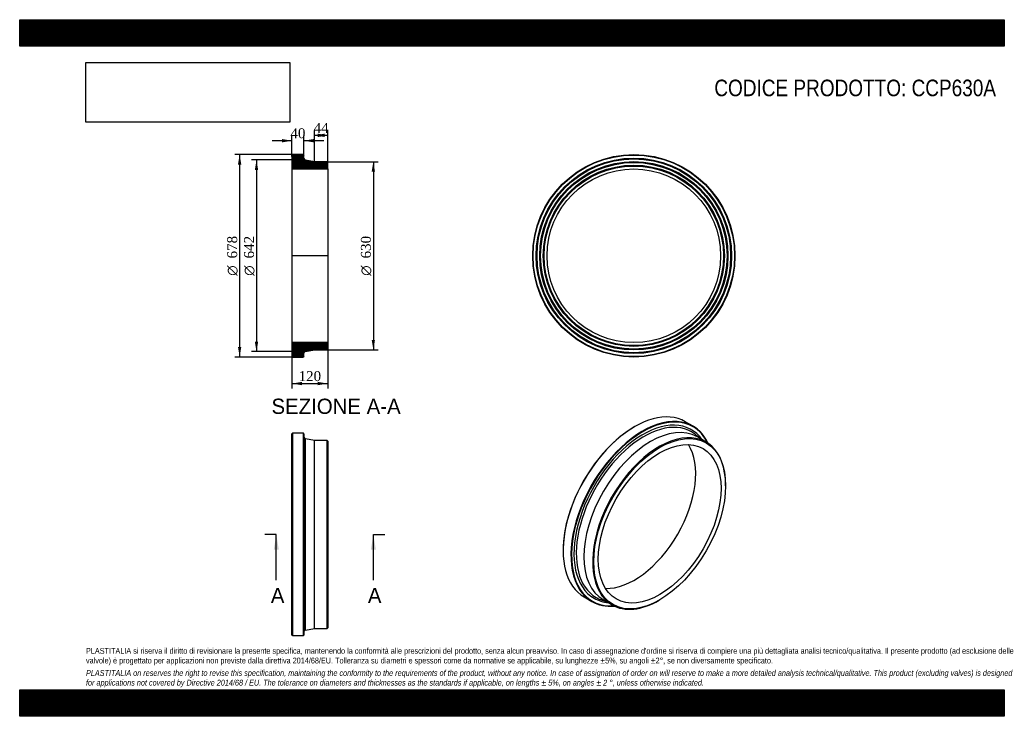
# Model space of a CAD drawing. Header units: millimetres. Extents: x 0 to 3300, y 0 to 2333.
import ezdxf
from ezdxf.enums import TextEntityAlignment as Align
from ezdxf.lldxf.tags import DXFTag

# ---------------------------------------------------------------- set-up
doc = ezdxf.new("R2010")
doc.units = ezdxf.units.MM
doc.header["$LTSCALE"] = 11.111111
for name, color, linetype in [('CCP630A', 7, 'Continuous'), ('Default', 7, 'Continuous'), ('DV4_Default', 7, 'Continuous')]:
    doc.layers.add(name, color=color, linetype=linetype)
doc.styles.add('SEACAD_Solid_Edge_ANSI', font='seans.ttf')
doc.styles.add('SEACAD_Solid_Edge_ANSI1_Symbols', font='semeca1.ttf')
doc.styles.add('SEACAD_Times_New_Roman', font='times.ttf')
tags = doc.linetypes.add('CENTER2', pattern=[28.575, 19.05, -3.175, 3.175, -3.175]).pattern_tags.tags
tags[10:11] = [DXFTag(74, 4), DXFTag(75, 0), DXFTag(340, '0'), DXFTag(46, 0.0), DXFTag(50, 0.0), DXFTag(44, 0.0), DXFTag(45, 0.0)]
tags[8:9] = [DXFTag(74, 4), DXFTag(75, 0), DXFTag(340, '0'), DXFTag(46, 0.0), DXFTag(50, 0.0), DXFTag(44, 0.0), DXFTag(45, 0.0)]
tags[6:7] = [DXFTag(74, 4), DXFTag(75, 0), DXFTag(340, '0'), DXFTag(46, 0.0), DXFTag(50, 0.0), DXFTag(44, 0.0), DXFTag(45, 0.0)]
tags[4:5] = [DXFTag(74, 4), DXFTag(75, 0), DXFTag(340, '0'), DXFTag(46, 0.0), DXFTag(50, 0.0), DXFTag(44, 0.0), DXFTag(45, 0.0)]
doc.dimstyles.new('ANSImm', dxfattribs={"dimtxt": 33.333333, "dimasz": 33.333333, "dimexe": 16.666667, "dimexo": 0, "dimgap": 8.333333, "dimtad": 1, "dimdsep": 46, "dimtxsty": 'SEACAD_Times_New_Roman', "dimblk1": '_SE_FILLED', "dimblk2": '_SE_FILLED', "dimsah": 1, "dimcen": 16.666667, "dimazin": 0, "dimtfac": 0.85, "dimtdec": 3, "dimtofl": 0, "dimtmove": 0, "dimatfit": 3, "dimfxl": 1, "dimarcsym": 0})
picture_1 = doc.add_image_def('image1.jpg', size_in_pixel=(4302, 1260))

# ---------------------------------------------------------------- blocks, each defined once
blk = doc.blocks.new('SE')
at = {"layer": 'CCP630A', "color": 7, "linetype": 'Continuous'}
for p, q in [((914.1, 948.1), (912.6, 946.6)), ((912.6, 271.6), (912.6, 946.6)), ((914.1, 948.1), (914.1, 270.1)), ((951.1, 948.1), (914.1, 948.1)), ((951.1, 270.1), (951.1, 948.1)), ((952.6, 946.6), (951.1, 948.1)), ((952.6, 946.6), (952.6, 271.6)), ((957.6, 288.9), (957.6, 929.3)), ((988.6, 924.1), (957.6, 929.3)), ((988.6, 294.1), (988.6, 924.1)), ((1030.1, 924.1), (988.6, 924.1)), ((1030.1, 294.1), (1030.1, 924.1)), ((1032.6, 921.6), (1030.1, 924.1)), ((1032.6, 921.6), (1032.6, 296.6)), ((912.6, 271.6), (914.1, 270.1)), ((914.1, 270.1), (951.1, 270.1)), ((951.1, 270.1), (952.6, 271.6)), ((957.6, 288.9), (988.6, 294.1)), ((988.6, 294.1), (1030.1, 294.1)), ((1030.1, 294.1), (1032.6, 296.6))]:
    blk.add_line(p, q, dxfattribs=at)
for centre, start, end in [((958.6, 935.2), 180, 260.5377), ((958.6, 283), 99.4623, 180)]:
    blk.add_arc(centre, 6, start, end, dxfattribs=at)
blk = doc.blocks.new('SE1')
at = {"layer": 'CCP630A', "color": 7, "linetype": 'Continuous'}
for p, q in [((2061.1, 970.1), (2060, 969.5)), ((2256.7, 971.8), (2230.6, 986.9)), ((2280.6, 930.3), (2269.7, 940)), ((2300.6, 918.7), (2271.3, 935.7)), ((2365.8, 772.5), (2365.8, 774.5)), ((1821.4, 556.1), (1821.4, 554.9)), ((1891.6, 399.7), (1917.7, 384.6)), ((1951.7, 389.3), (1965.6, 384.7)), ((1956.3, 390.1), (1985.6, 373.1)), ((2143.1, 388.7), (2144.9, 389.8))]:
    blk.add_line(p, q, dxfattribs=at)
for centre, major_axis, start_param, end_param in [((2061.1, 693.3), (169.5, 293.6), 0, 3.141593), ((2087.2, 678.2), (-169.5, -293.6), 2.760434, 6.283185), ((2088.3, 677.6), (-163, -282.4), 2.880128, 6.283185), ((2088.3, 677.6), (168.8, 292.3), 0, 3.510738), ((2060, 693.9), (-168.8, -292.3), 3.926991, 5.497787), ((2091.8, 675.5), (-160.1, -277.3), 3.076767, 6.283185), ((2113.8, 662.9), (-157.5, -272.8), 3.141593, 6.283185), ((2088.3, 677.6), (168.8, 292.3), 5.91404, 6.283185), ((2143.1, 645.9), (-157.5, -272.8), 2.356194, 6.283185), ((2091.8, 675.5), (-160.1, -277.3), 3.023467, 3.076767), ((2060, 693.9), (-145.4, -251.9), 0.295994, 2.845599), ((2091.8, 675.5), (-160.1, -277.3), 0, 0.066253), ((2087.2, 678.2), (-169.5, -293.6), 0, 0.381159), ((2088.3, 677.6), (-163, -282.4), 0, 0.261465), ((2091.8, 675.5), (-160.1, -277.3), 0.066253, 0.118126), ((2143.1, 645.9), (-157.5, -272.8), 0, 0.785398)]:
    blk.add_ellipse(centre, major_axis=major_axis, ratio=0.57735, start_param=start_param, end_param=end_param, dxfattribs=at)
for major_axis in [(156.2, 270.6), (-145.4, -251.9)]:
    blk.add_ellipse((2144.9, 644.9), major_axis=major_axis, ratio=0.57735, dxfattribs=at)
blk = doc.blocks.new('SE2')
at = {"layer": 'CCP630A', "color": 7, "linetype": 'Continuous'}
for radius in [339, 337.5, 327.5, 326, 324.5, 315.5, 314, 312.5, 303.5, 302, 300.5, 290.9]:
    blk.add_circle((2058.3, 1542.5), radius, dxfattribs=at)
blk = doc.blocks.new('SE4')
at = {"color": 7, "linetype": 'Continuous', "style": 'SEACAD_Solid_Edge_ANSI'}
blk.add_text('A', height=51.1, dxfattribs=at).set_placement((841.7, 430.2), align=Align.TOP_LEFT)
blk = doc.blocks.new('SE5')
at = {"color": 7, "linetype": 'Continuous', "style": 'SEACAD_Solid_Edge_ANSI'}
blk.add_text('A', height=51.1, dxfattribs=at).set_placement((1167, 430.2), align=Align.TOP_LEFT)
blk = doc.blocks.new('SEANNOT_GROUP')
at = {"linetype": 'Continuous'}
blk.add_hatch(color=7, dxfattribs=at).paths.add_polyline_path([(868.6, 558), (860.1, 609.1), (851.6, 558)])
at = {"color": 7, "linetype": 'Continuous'}
blk.add_lwpolyline([(860.1, 455.8), (860.1, 609.1)], dxfattribs=at)
blk = doc.blocks.new('SEANNOT_GROUP1')
at = {"linetype": 'Continuous'}
blk.add_hatch(color=7, dxfattribs=at).paths.add_polyline_path([(1193.9, 558), (1185.4, 609.1), (1176.9, 558)])
at = {"color": 7, "linetype": 'Continuous'}
blk.add_lwpolyline([(1185.4, 455.8), (1185.4, 609.1)], dxfattribs=at)
blk = doc.blocks.new('SE3')
at = {"layer": 'Default', "color": 7, "linetype": 'CENTER2'}
for p, q in [((860.1, 609.1), (821.8, 609.1)), ((1185.4, 609.1), (1223.8, 609.1))]:
    blk.add_line(p, q, dxfattribs=at)
at = {"layer": 'Default', "color": 7, "linetype": 'CENTER2', "const_width": 0.0001}
blk.add_lwpolyline([(860.1, 609.1), (1185.4, 609.1)], dxfattribs=at)
at = {"layer": 'Default'}
for name in ['SEANNOT_GROUP', 'SEANNOT_GROUP1', 'SE4', 'SE5']:
    blk.add_blockref(name, (0, 0), dxfattribs=at)
blk = doc.blocks.new('SE6')
at = {"layer": 'CCP630A', "linetype": 'Continuous'}
h = blk.add_hatch(dxfattribs=at)
h.set_pattern_fill('LINE', scale=0.629921, angle=45, style=0)
edge = h.paths.add_edge_path()
edge.add_line((1030.1, 1857.5), (988.6, 1857.5))
edge.add_line((988.6, 1857.5), (957.6, 1862.7))
edge.add_arc((958.6, 1868.6), 6, 180, 260.5377, ccw=False)
edge.add_line((952.6, 1868.6), (952.6, 1880))
edge.add_line((952.6, 1880), (951.1, 1881.5))
edge.add_line((951.1, 1881.5), (914.1, 1881.5))
edge.add_line((914.1, 1881.5), (912.6, 1880))
edge.add_line((912.6, 1880), (912.6, 1870))
edge.add_line((912.6, 1870), (913.7, 1868.5))
edge.add_line((913.7, 1868.5), (912.6, 1867))
edge.add_line((912.6, 1867), (912.6, 1858))
edge.add_line((912.6, 1858), (913.7, 1856.5))
edge.add_line((913.7, 1856.5), (912.6, 1855))
edge.add_line((912.6, 1855), (912.6, 1846))
edge.add_line((912.6, 1846), (913.7, 1844.5))
edge.add_line((913.7, 1844.5), (912.6, 1843))
edge.add_line((912.6, 1843), (912.6, 1833.4))
edge.add_line((912.6, 1833.4), (1032.6, 1833.4))
edge.add_line((1032.6, 1833.4), (1032.6, 1855))
edge.add_line((1032.6, 1855), (1030.1, 1857.5))
h = blk.add_hatch(dxfattribs=at)
h.set_pattern_fill('LINE', scale=0.629921, angle=45, style=0)
edge = h.paths.add_edge_path()
edge.add_line((1032.6, 1230), (1032.6, 1251.6))
edge.add_line((1032.6, 1251.6), (912.6, 1251.6))
edge.add_line((912.6, 1251.6), (912.6, 1242))
edge.add_line((912.6, 1242), (913.7, 1240.5))
edge.add_line((913.7, 1240.5), (912.6, 1239))
edge.add_line((912.6, 1239), (912.6, 1230))
edge.add_line((912.6, 1230), (913.7, 1228.5))
edge.add_line((913.7, 1228.5), (912.6, 1227))
edge.add_line((912.6, 1227), (912.6, 1218))
edge.add_line((912.6, 1218), (913.7, 1216.5))
edge.add_line((913.7, 1216.5), (912.6, 1215))
edge.add_line((912.6, 1215), (912.6, 1205))
edge.add_line((912.6, 1205), (914.1, 1203.5))
edge.add_line((914.1, 1203.5), (951.1, 1203.5))
edge.add_line((951.1, 1203.5), (952.6, 1205))
edge.add_line((952.6, 1205), (952.6, 1216.5))
edge.add_arc((958.6, 1216.5), 6, 99.4623, 180, ccw=False)
edge.add_line((957.6, 1222.4), (988.6, 1227.5))
edge.add_line((988.6, 1227.5), (1030.1, 1227.5))
edge.add_line((1030.1, 1227.5), (1032.6, 1230))
at = {"layer": 'CCP630A', "color": 7, "linetype": 'Continuous'}
for p, q in [((912.6, 1880), (914.1, 1881.5)), ((951.1, 1881.5), (914.1, 1881.5)), ((951.1, 1881.5), (952.6, 1880)), ((912.6, 1880), (912.6, 1870)), ((912.6, 1870), (912.6, 1867)), ((912.6, 1870), (913.7, 1868.5)), ((913.7, 1868.5), (912.6, 1867)), ((912.6, 1867), (912.6, 1858)), ((912.6, 1858), (912.6, 1855)), ((912.6, 1858), (913.7, 1856.5)), ((913.7, 1856.5), (912.6, 1855)), ((912.6, 1855), (912.6, 1846)), ((952.6, 1868.6), (952.6, 1880)), ((988.6, 1857.5), (957.6, 1862.7)), ((1030.1, 1857.5), (988.6, 1857.5)), ((1030.1, 1857.5), (1032.6, 1855)), ((1032.6, 1833.4), (1032.6, 1855)), ((912.6, 1846), (912.6, 1843)), ((912.6, 1846), (913.7, 1844.5)), ((913.7, 1844.5), (912.6, 1843)), ((912.6, 1843), (912.6, 1833.4)), ((912.6, 1833.4), (912.6, 1251.6)), ((912.6, 1833.4), (1032.6, 1833.4)), ((1032.6, 1833.4), (1032.6, 1251.6)), ((1032.6, 1251.6), (912.6, 1251.6)), ((912.6, 1251.6), (912.6, 1242)), ((912.6, 1242), (912.6, 1239)), ((912.6, 1242), (913.7, 1240.5)), ((913.7, 1240.5), (912.6, 1239)), ((912.6, 1239), (912.6, 1230)), ((912.6, 1230), (912.6, 1227)), ((912.6, 1230), (913.7, 1228.5)), ((913.7, 1228.5), (912.6, 1227)), ((912.6, 1227), (912.6, 1218)), ((957.6, 1222.4), (988.6, 1227.5)), ((988.6, 1227.5), (1030.1, 1227.5)), ((1032.6, 1230), (1030.1, 1227.5)), ((1032.6, 1230), (1032.6, 1251.6)), ((912.6, 1218), (912.6, 1215)), ((912.6, 1218), (913.7, 1216.5)), ((913.7, 1216.5), (912.6, 1215)), ((912.6, 1215), (912.6, 1205)), ((914.1, 1203.5), (912.6, 1205)), ((914.1, 1203.5), (951.1, 1203.5)), ((952.6, 1205), (951.1, 1203.5)), ((952.6, 1205), (952.6, 1216.5))]:
    blk.add_line(p, q, dxfattribs=at)
for centre, start, end in [((958.6, 1868.6), 180, 260.5377), ((958.6, 1216.5), 99.4623, 180)]:
    blk.add_arc(centre, 6, start, end, dxfattribs=at)
at = {"layer": 'DV4_Default', "color": 7, "linetype": 'CENTER2'}
for p, q in [((952.6, 1868.6), (952.6, 1863.5)), ((957.6, 1862.7), (952.6, 1863.5)), ((1034.3, 1542.5), (910.8, 1542.5)), ((957.6, 1222.4), (952.6, 1221.5)), ((952.6, 1216.5), (952.6, 1221.5))]:
    blk.add_line(p, q, dxfattribs=at)
blk = doc.blocks.new('GDimGGroup')
at = {"layer": 'Default', "linetype": 'Continuous'}
for points in [[(731.6, 1848.2), (742.7, 1848.2), (737.2, 1881.5)], [(731.6, 1236.9), (737.2, 1203.5), (742.7, 1236.9)]]:
    blk.add_hatch(color=7, dxfattribs=at).paths.add_polyline_path(points)
at = {"layer": 'Default', "color": 7, "linetype": 'Continuous'}
for p, q in [((932.6, 1881.5), (720.5, 1881.5)), ((737.2, 1881.5), (737.2, 1203.5)), ((932.6, 1203.5), (720.5, 1203.5))]:
    blk.add_line(p, q, dxfattribs=at)
for s, height, style, p in [('678', 33.33, 'SEACAD_Times_New_Roman', (695.5, 1533.6)), ('O', 33.3, 'SEACAD_Solid_Edge_ANSI1_Symbols', (695.5, 1475.6))]:
    blk.add_text(s, height=height, rotation=90, dxfattribs=dict(at, style=style)).set_placement(p, align=Align.TOP_LEFT)
blk = doc.blocks.new('GDimGGroup1')
at = {"layer": 'Default', "linetype": 'Continuous'}
for points in [[(788.1, 1830.2), (799.2, 1830.2), (793.6, 1863.5)], [(788.1, 1254.9), (793.6, 1221.5), (799.2, 1254.9)]]:
    blk.add_hatch(color=7, dxfattribs=at).paths.add_polyline_path(points)
at = {"layer": 'Default', "color": 7, "linetype": 'Continuous'}
for p, q in [((952.6, 1863.5), (777, 1863.5)), ((793.6, 1863.5), (793.6, 1221.5)), ((952.6, 1221.5), (777, 1221.5))]:
    blk.add_line(p, q, dxfattribs=at)
for s, height, style, p in [('642', 33.33, 'SEACAD_Times_New_Roman', (752, 1533.6)), ('O', 33.3, 'SEACAD_Solid_Edge_ANSI1_Symbols', (752, 1475.6))]:
    blk.add_text(s, height=height, rotation=90, dxfattribs=dict(at, style=style)).set_placement(p, align=Align.TOP_LEFT)
blk = doc.blocks.new('GDimGGroup2')
at = {"layer": 'Default', "linetype": 'Continuous'}
for points in [[(1190.8, 1824.2), (1185.3, 1857.5), (1179.7, 1824.2)], [(1190.8, 1260.9), (1179.7, 1260.9), (1185.3, 1227.5)]]:
    blk.add_hatch(color=7, dxfattribs=at).paths.add_polyline_path(points)
at = {"layer": 'Default', "color": 7, "linetype": 'Continuous'}
for p, q in [((1030.1, 1857.5), (1201.9, 1857.5)), ((1185.3, 1857.5), (1185.3, 1227.5)), ((1030.1, 1227.5), (1201.9, 1227.5))]:
    blk.add_line(p, q, dxfattribs=at)
for s, height, style, p in [('630', 33.33, 'SEACAD_Times_New_Roman', (1143.6, 1533.6)), ('O', 33.3, 'SEACAD_Solid_Edge_ANSI1_Symbols', (1143.6, 1475.6))]:
    blk.add_text(s, height=height, rotation=90, dxfattribs=dict(at, style=style)).set_placement(p, align=Align.TOP_LEFT)
blk = doc.blocks.new('DMBLK73')
at = {"layer": 'Default', "linetype": 'Continuous'}
for points in [[(945.9, 1109), (945.9, 1120.1), (912.6, 1114.5)], [(999.2, 1109), (1032.6, 1114.5), (999.2, 1120.1)]]:
    blk.add_hatch(color=7, dxfattribs=at).paths.add_polyline_path(points)
at = {"layer": 'Default', "color": 7, "linetype": 'Continuous'}
for p, q in [((912.6, 1251.6), (912.6, 1097.9)), ((1032.6, 1251.6), (1032.6, 1097.9)), ((912.6, 1114.5), (1032.6, 1114.5))]:
    blk.add_line(p, q, dxfattribs=at)
at = {"layer": 'Default', "color": 7, "linetype": 'Continuous', "style": 'SEACAD_Times_New_Roman'}
blk.add_text('120', height=33.33, dxfattribs=at).set_placement((934.7, 1156.2), align=Align.TOP_LEFT)
blk = doc.blocks.new('_SE_FILLED')
at = {"color": 0}
blk.add_line((0, 0), (-1, 0), dxfattribs=at)
blk.add_solid([(0, 0), (-1, -0.1665), (-1, 0.1665), (0, 0)], dxfattribs=at)
blk = doc.blocks.new('DMBLK74')
at = {"layer": 'Default', "linetype": 'Continuous'}
for points in [[(879.2, 1933.6), (879.2, 1922.4), (912.6, 1928)], [(985.9, 1933.6), (952.6, 1928), (985.9, 1922.4)]]:
    blk.add_hatch(color=7, dxfattribs=at).paths.add_polyline_path(points)
at = {"layer": 'Default', "color": 7, "linetype": 'Continuous'}
for p, q in [((912.6, 1928), (845.9, 1928)), ((912.6, 1875), (912.6, 1944.7)), ((952.6, 1874.3), (952.6, 1944.7)), ((1019.2, 1928), (952.6, 1928))]:
    blk.add_line(p, q, dxfattribs=at)
at = {"layer": 'Default', "color": 7, "linetype": 'Continuous', "style": 'SEACAD_Times_New_Roman'}
blk.add_text('40', height=33.33, dxfattribs=at).set_placement((907.3, 1969.7), align=Align.TOP_LEFT)
blk = doc.blocks.new('DMBLK75')
at = {"layer": 'Default', "linetype": 'Continuous'}
for points in [[(1021.9, 1951.5), (988.6, 1946), (1021.9, 1940.4)], [(999.2, 1951.5), (999.2, 1940.4), (1032.6, 1946)]]:
    blk.add_hatch(color=7, dxfattribs=at).paths.add_polyline_path(points)
at = {"layer": 'Default', "color": 7, "linetype": 'Continuous'}
for p, q in [((988.6, 1857.5), (988.6, 1962.7)), ((1032.6, 1833.4), (1032.6, 1962.7)), ((1032.6, 1946), (988.6, 1946))]:
    blk.add_line(p, q, dxfattribs=at)
at = {"layer": 'Default', "color": 7, "linetype": 'Continuous', "style": 'SEACAD_Times_New_Roman'}
blk.add_text('44', height=33.33, dxfattribs=at).set_placement((985.3, 1987.7), align=Align.TOP_LEFT)

msp = doc.modelspace()

# ---------------------------------------------------------------- hatches: boundary and pattern name
at = {"layer": 'Default', "linetype": 'Continuous'}
h = msp.add_hatch(dxfattribs=at)
h.set_pattern_fill('LINE', scale=0.629921, angle=45, style=0)
h.paths.add_polyline_path([(3300, 2244.444), (3300, 2333.333), (0, 2333.333), (0, 2244.444)])
for points in [[(3300, 2244.444), (3300, 2333.333), (0, 2333.333), (0, 2244.444)], [(3300, 0), (3300, 88.889), (0, 88.889), (0, 0)]]:
    msp.add_hatch(color=7, dxfattribs=at).paths.add_polyline_path(points)
h = msp.add_hatch(dxfattribs=at)
h.set_pattern_fill('LINE', scale=0.629921, angle=45, style=0)
h.paths.add_polyline_path([(3300, 0), (3300, 88.889), (0, 88.889), (0, 0)])

# ---------------------------------------------------------------- linework, layer by layer
at = {"layer": 'Default', "color": 7, "linetype": 'Continuous'}
for p, q in [((0, 2333.333), (3300, 2333.333)), ((0, 2244.444), (0, 2333.333)), ((3300, 2333.333), (3300, 2244.444)), ((3300, 2244.444), (0, 2244.444)), ((0, 88.889), (3300, 88.889)), ((0, 0), (0, 88.889)), ((3300, 88.889), (3300, 0)), ((3300, 0), (0, 0))]:
    msp.add_line(p, q, dxfattribs=at)

# ---------------------------------------------------------------- block references
at = {"layer": 'Default'}
for name in ['GDimGGroup', 'SE6', 'SE2', 'GDimGGroup1', 'GDimGGroup2', 'SE1', 'SE', 'SE3']:
    msp.add_blockref(name, (0, 0), dxfattribs=at)

# ---------------------------------------------------------------- texts
at = {"layer": 'Default', "color": 7, "linetype": 'Continuous', "style": 'SEACAD_Solid_Edge_ANSI'}
msp.add_text('SEZIONE A-A', height=51.11111, dxfattribs=at).set_placement((843.92, 1063.951), align=Align.TOP_LEFT)
at = {"layer": 'Default', "attachment_point": 1}
for s, insert, char_height, width in [('{\\fArial Narrow|b0||i0||c0|p34;\\C7;\\H55.55555556;\\W1.;CODICE PRODOTTO: CCP630A}', (2328.087, 2132.602), 55.55556, 946.23749), ("{\\fArial Narrow|b0||i0||c0|p34;\\C7;\\H19.44444444;\\W1.;PLASTITALIA si riserva il diritto di revisionare la presente specifica, mantenendo la conformità alle prescrizioni del prodotto, senza alcun preavviso. In caso di assegnazione d'ordine si riserva di compiere una più dettagliata analisi tecnico/qualitativa. Il presente prodotto (ad esclusione delle \\P}{\\fArial Narrow|b0||i0||c0|p34;\\C7;\\H19.44444444;\\W1.;valvole) è progettato per applicazioni non previste dalla direttiva 2014/68/EU. Tolleranza su diametri e spessori come da normative se applicabile, su lunghezze ±5%, su angoli ±2°, se non diversamente specificato.\\P}{\\fArial Narrow|b0||i0||c0|p34;\\C7;\\H5.555555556;\\W1.;   \\P}{\\fArial Narrow|b0||i1||c0|p34;\\C7;\\H19.44444444;\\W1.;PLASTITALIA on reserves the right to revise this specification, maintaining the conformity to the requirements of the product, without any notice. In case of assignation of order on will reserve to make a more detailed analysis technical/qualitative. This product (excluding valves) is designed \\P}{\\fArial Narrow|b0||i1||c0|p34;\\C7;\\H19.44444444;\\W1.;for applications not covered by Directive 2014/68 / EU. The tolerance on diameters and thicknesses as the standards if applicable, on lengths ± 5%, on angles ± 2 °, unless otherwise indicated.\\P}", (222.222, 228.915), 19.444444, 2855.55556)]:
    msp.add_mtext(s, dxfattribs=dict(at, insert=insert, char_height=char_height, width=width))

# ---------------------------------------------------------------- dimensions: what is measured, and where the dimension line sits
at = {"layer": 'Default', "color": 7, "linetype": 'Continuous'}
for base, p1, p2, picture, middle in [((988.573, 1945.99), (1032.573, 1833.446), (988.573, 1857.546), 'DMBLK75', (1010.573, 1945.99)), ((912.573, 1928), (952.573, 1874.337), (912.573, 1875.046), 'DMBLK74', (932.573, 1928))]:
    dim = msp.add_linear_dim(base=base, p1=p1, p2=p2, text='\\A1;<>', dimstyle='ANSImm', dxfattribs=at)
    dim.commit()
    dim.dimension.update_dxf_attribs({"geometry": picture, "text_midpoint": middle, "dimtype": 160})
dim = msp.add_linear_dim(base=(912.573, 1114.534), p1=(912.573, 1251.646), p2=(1032.573, 1251.646), angle=0, text='\\A1;<>', dimstyle='ANSImm', dxfattribs=at)
dim.commit()
dim.dimension.update_dxf_attribs({"geometry": 'DMBLK73', "text_midpoint": (972.573, 1114.534), "dimtype": 161})

# ---------------------------------------------------------------- pictures from other files: only their frames are drawn
image = msp.add_image(picture_1, insert=(222.222, 1990.035), size_in_units=(682.857, 200))
image.dxf.flags = 7

doc.saveas('drawing.dxf')
